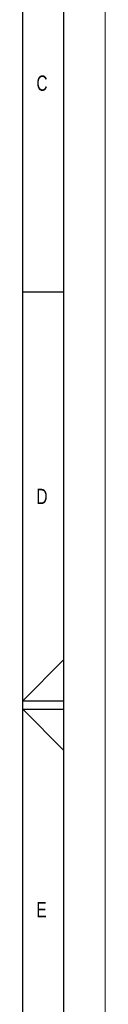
# Model space of a CAD drawing. Header units: millimetres. Extents: x 0 to 594, y 0 to 420.
# Tile 37 of 38: x 584 to 594, y 174 to 293. Entities that reach past the tile are written whole.
import ezdxf

# ---------------------------------------------------------------- set-up
doc = ezdxf.new("R2010")
doc.units = ezdxf.units.MM
doc.layers.add('FORMAT', color=7, linetype='Continuous')
doc.styles.add('SLDTEXTSTYLE0', font='TXT', dxfattribs={"width": 0.75})

msp = doc.modelspace()

# ---------------------------------------------------------------- linework, layer by layer
at = {"color": 7, "linetype": 'Continuous', "lineweight": 18}
msp.add_line((594, 0), (594, 420), dxfattribs=at)
at = {"layer": 'FORMAT'}
for p, q in [((589, 5), (589, 415)), ((584, 10), (584, 410)), ((584, 260), (589, 260)), ((589, 215.515), (584, 210.5)), ((584, 210.5), (589, 210.5)), ((589, 204.485), (584, 209.5)), ((584, 209.5), (589, 209.5))]:
    msp.add_line(p, q, dxfattribs=at)

# ---------------------------------------------------------------- texts
at = {"layer": 'FORMAT', "char_height": 1.852, "attachment_point": 1, "style": 'SLDTEXTSTYLE0'}
for s, insert in [('C', (585.667, 286.168)), ('D', (585.667, 236.168)), ('E', (585.667, 186.168))]:
    msp.add_mtext(s, dxfattribs=dict(at, insert=insert))

doc.saveas('drawing.dxf')
